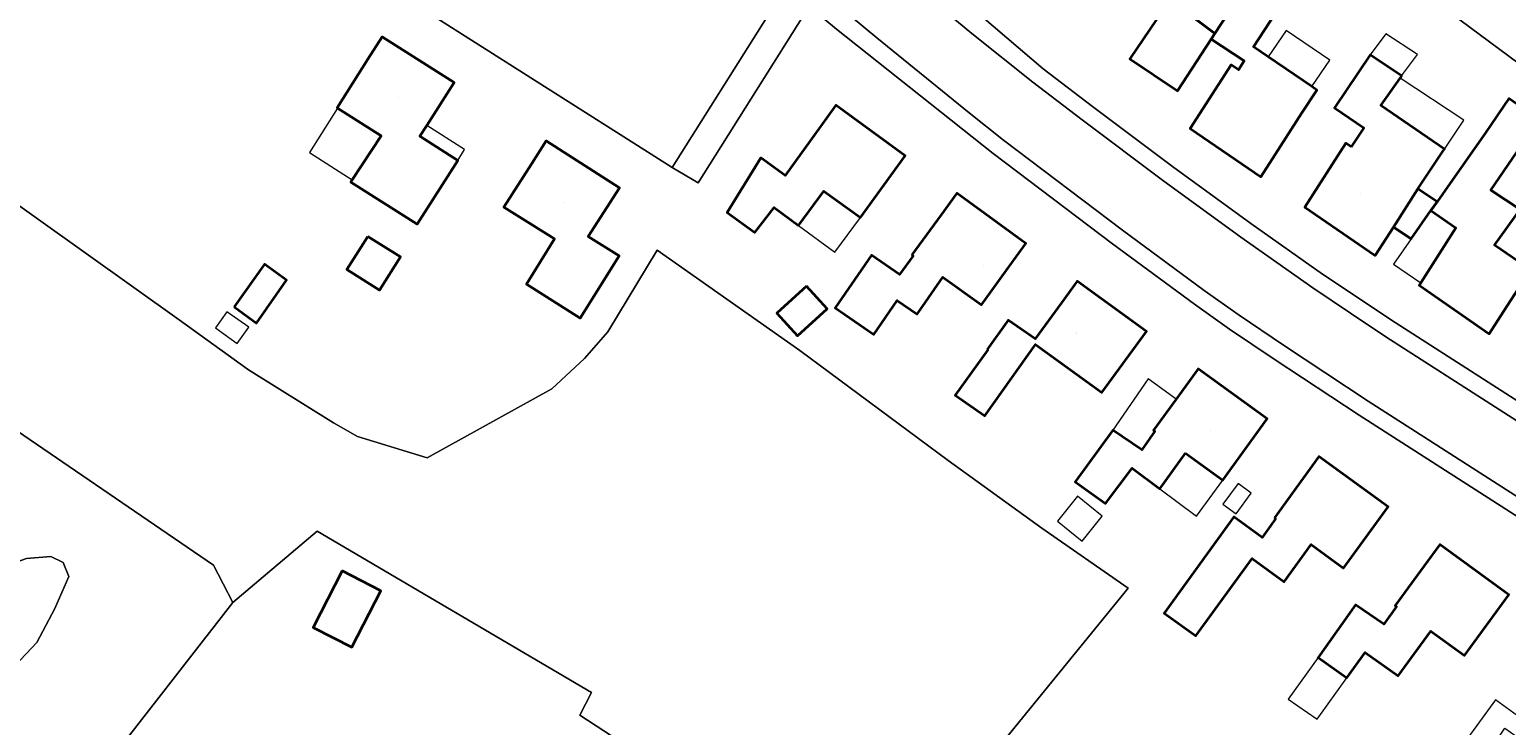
# Model space of a CAD drawing. Header units: metres. Extents: x 200176 to 205485, y 394066 to 399855.
# Tile 116 of 230: x 203375 to 203513, y 396697 to 396762. Entities that reach past the tile are written whole.
import ezdxf
from ezdxf.enums import TextEntityAlignment as Align

# ---------------------------------------------------------------- set-up
doc = ezdxf.new("R2010")
doc.units = ezdxf.units.M
for name, color, linetype, lineweight in [('B-WE-GR-BEPLANTING_CULTUUR_BOSPLANTSOEN-GV', 90, 'Continuous', 18), ('B-WE-GR-BEPLANTING_CULTUUR_ROOS-GV', 90, 'Continuous', 18), ('B-WE-GR-BOS_LOOF-GV', 40, 'Continuous', 13), ('B-WE-GR-GRAS-GV', 60, 'Continuous', 13), ('B-WE-OG-BEBOUWING-GV', 7, 'Continuous', 35), ('B-WE-OG-BEBOUWING-T18', 10, 'Continuous', 18), ('B-WE-OG-BEBOUWING_LUIFEL-GV', 7, 'Continuous', 18), ('B-WE-OG-TERREIN_ERF-GV', 7, 'Continuous', 18), ('B-WE-OG-TOPOGRAFIE-T18', 10, 'Continuous', 18), ('B-WE-VH-VERHARDING_ASFALT-GV', 252, 'Continuous', 18), ('B-WE-VH-VERHARDING_STRAATBAKSTEEN-GV', 252, 'Continuous', 18), ('B-WE-VH-VERHARDING_TEGEL-GV', 252, 'Continuous', 18)]:
    doc.layers.add(name, color=color, linetype=linetype, lineweight=lineweight)
doc.styles.add('NLCS-ISO-M20-T18', font='NLCS-ISO.ttf', dxfattribs={"height": 0.036})

msp = doc.modelspace()

# ---------------------------------------------------------------- linework, layer by layer
at = {"layer": 'B-WE-GR-BEPLANTING_CULTUUR_BOSPLANTSOEN-GV', "flags": 128}
msp.add_lwpolyline([(203516.735, 396760.521), (203520.373, 396764.425), (203519.009, 396765.048), (203511.841, 396768.323), (203514.389, 396773.688), (203513.885, 396775.329), (203508.715, 396778.408), (203514.055, 396787.688), (203514.876, 396789.115), (203514.099, 396789.834), (203523.739, 396806.801), (203522.026, 396807.608), (203516.457, 396798.129), (203512.347, 396791.455), (203505.605, 396779.958), (203500.003, 396769.931), (203515.368, 396758.525), (203515.61, 396758.878)], close=True, dxfattribs=at)
at = {"layer": 'B-WE-GR-BEPLANTING_CULTUUR_ROOS-GV', "flags": 128}
msp.add_lwpolyline([(203447.045, 396765.217), (203443.949, 396763.567), (203435.022, 396749.431), (203437.463, 396747.992), (203447.876, 396764.536)], close=True, dxfattribs=at)
at = {"layer": 'B-WE-GR-BOS_LOOF-GV', "flags": 128}
for points in [[(203383.889, 396695.899), (203393.761, 396708.608), (203391.944, 396712.098), (203352.556, 396739.013), (203349.76, 396735.166), (203350.609, 396731.703), (203345.718, 396723.943), (203340.941, 396719.376), (203338.778, 396719.122), (203336.04, 396719.973), (203333.276, 396719.856), (203332.242, 396718.383), (203331.51, 396716.441), (203332.135, 396712.79), (203334.267, 396710.3), (203347.421, 396704.11), (203380.253, 396691.158)], [(203365.162, 396706.812), (203350.281, 396714.347), (203349.36, 396716.068), (203349.654, 396717.077), (203351.944, 396719.29), (203354.563, 396720.284), (203358.054, 396720.38), (203361.513, 396718.468), (203364.159, 396716.069), (203366.014, 396712.19), (203366.665, 396711.227), (203367.693, 396710.739), (203369.248, 396710.889), (203374.41, 396712.732), (203376.668, 396712.936), (203377.839, 396712.37), (203378.359, 396711.048), (203377.065, 396708.056), (203375.354, 396704.858), (203373.331, 396702.686), (203371.09, 396703.087)]]:
    msp.add_lwpolyline(points, close=True, dxfattribs=at)
at = {"layer": 'B-WE-GR-GRAS-GV', "flags": 128}
msp.add_lwpolyline([(203365.162, 396706.812), (203371.09, 396703.087), (203373.331, 396702.686), (203375.354, 396704.858), (203377.065, 396708.056), (203378.359, 396711.048), (203377.839, 396712.37), (203376.668, 396712.936), (203374.41, 396712.732), (203369.248, 396710.889), (203367.693, 396710.739), (203366.665, 396711.227), (203366.014, 396712.19), (203364.159, 396716.069), (203361.513, 396718.468), (203358.054, 396720.38), (203354.563, 396720.284), (203351.944, 396719.29), (203349.654, 396717.077), (203349.36, 396716.068), (203350.281, 396714.347)], close=True, dxfattribs=at)
at = {"layer": 'B-WE-OG-BEBOUWING-GV', "flags": 128}
for points in [[(203482.806, 396776.545), (203480.891, 396773.994), (203480.347, 396773.347), (203484.944, 396769.813), (203486.418, 396768.68), (203483.217, 396764.075), (203485.979, 396762.014), (203489.547, 396767.48), (203491.319, 396770.195), (203489.25, 396771.731)], [(203485.619, 396761.462), (203488.722, 396759.423), (203488.183, 396758.589), (203487.489, 396759.062), (203483.654, 396753.086), (203490.279, 396748.551), (203491.63, 396750.656), (203494.123, 396754.542), (203495.539, 396756.697), (203495.066, 396757.019), (203490.969, 396759.803), (203489.585, 396760.744), (203492.647, 396765.482), (203491.12, 396766.466), (203489.547, 396767.48), (203485.979, 396762.014)], [(203481.727, 396765.187), (203477.986, 396759.621), (203482.453, 396756.623), (203485.619, 396761.462), (203485.979, 396762.014), (203483.217, 396764.075)], [(203406.455, 396759.578), (203403.554, 396755.03), (203403.609, 396754.995), (203407.688, 396752.397), (203404.976, 396748.264), (203404.846, 396748.059), (203411.068, 396744.096), (203414.887, 396750.097), (203411.333, 396752.358), (203411.981, 396753.374), (203414.552, 396757.404), (203407.799, 396761.685)], [(203498.767, 396751.365), (203498.272, 396751.702), (203494.426, 396745.707), (203501.02, 396741.168), (203502.727, 396743.828), (203505.033, 396747.413), (203507.416, 396750.981), (203507.532, 396751.154), (203501.561, 396755.257), (203503.356, 396757.824), (203503.493, 396758.02), (203500.562, 396759.995), (203497.212, 396755.029), (203499.947, 396753.136)], [(203448.928, 396753.263), (203445.615, 396748.688), (203443.331, 396750.342), (203440.187, 396745.209), (203442.767, 396743.34), (203444.583, 396745.682), (203446.874, 396743.995), (203449.264, 396747.199), (203452.688, 396744.743), (203456.881, 396750.531), (203450.395, 396755.288)], [(203513.079, 396735.928), (203515.588, 396739.837), (203512.214, 396742.134), (203514.623, 396745.477), (203511.891, 396747.295), (203516.425, 396753.937), (203513.567, 396755.895), (203511.362, 396752.676), (203508.056, 396747.948), (203506.846, 396746.218), (203506.258, 396745.377), (203508.599, 396743.765), (203505.295, 396738.617), (203505.141, 396738.376), (203511.728, 396733.822)], [(203419.958, 396745.247), (203423.963, 396742.746), (203422.249, 396739.946), (203421.328, 396738.477), (203426.389, 396735.3), (203430.039, 396741.124), (203427.141, 396742.938), (203430.072, 396747.533), (203423.191, 396751.923), (203421.846, 396749.815), (203419.226, 396745.708)], [(203457.533, 396741.218), (203457.655, 396741.131), (203456.357, 396739.39), (203453.746, 396741.199), (203450.325, 396736.263), (203453.942, 396733.756), (203456.156, 396736.95), (203458.01, 396735.651), (203460.432, 396739.144), (203464.052, 396736.554), (203466.403, 396739.799), (203468.222, 396742.31), (203461.73, 396747.012), (203460.265, 396744.99)], [(203506.846, 396746.218), (203505.033, 396747.413), (203502.727, 396743.828), (203504.401, 396742.722), (203506.258, 396745.377)], [(203406.454, 396742.957), (203404.481, 396739.858), (203407.527, 396737.918), (203409.518, 396741.045)], [(203393.893, 396736.358), (203395.982, 396734.819), (203398.818, 396738.866), (203396.73, 396740.35)], [(203447.63, 396738.283), (203444.853, 396735.743), (203446.787, 396733.629), (203449.564, 396736.169)], [(203464.592, 396732.351), (203464.662, 396732.303), (203461.601, 396728.076), (203464.369, 396726.134), (203469.121, 396732.833), (203475.369, 396728.314), (203479.541, 396734.053), (203473.046, 396738.763), (203471.576, 396736.741), (203469.11, 396733.348), (203466.576, 396735.092)], [(203483.205, 396722.613), (203486.714, 396720.083), (203490.893, 396725.831), (203484.392, 396730.535), (203482.329, 396727.697), (203480.205, 396724.776), (203480.327, 396724.688), (203479.099, 396722.947), (203476.398, 396724.784), (203472.863, 396719.936), (203475.701, 396717.895), (203478.216, 396721.216), (203480.802, 396719.279)], [(203491.554, 396716.554), (203491.675, 396716.466), (203490.4, 396714.712), (203487.747, 396716.639), (203481.199, 396707.621), (203484.168, 396705.466), (203489.458, 396712.751), (203492.474, 396710.561), (203495.006, 396714.048), (203498.057, 396711.832), (203502.236, 396717.58), (203495.734, 396722.303), (203494.264, 396720.281)], [(203505.606, 396712.034), (203502.911, 396708.326), (203503.033, 396708.238), (203501.833, 396706.57), (203499.185, 396708.396), (203495.654, 396703.448), (203498.345, 396701.528), (203500.073, 396703.931), (203503.17, 396701.732), (203506.233, 396705.925), (203509.417, 396703.624), (203513.57, 396709.336), (203507.076, 396714.056)], [(203404.023, 396711.568), (203401.305, 396706.278), (203404.941, 396704.411), (203407.659, 396709.701)]]:
    msp.add_lwpolyline(points, close=True, dxfattribs=at)
at = {"layer": 'B-WE-OG-BEBOUWING_LUIFEL-GV', "flags": 128}
for points in [[(203495.066, 396757.019), (203496.755, 396759.498), (203492.659, 396762.289), (203490.969, 396759.803)], [(203500.562, 396759.995), (203503.493, 396758.02), (203505.007, 396760.029), (203502.026, 396761.976)], [(203501.561, 396755.257), (203507.532, 396751.154), (203509.347, 396753.862), (203503.356, 396757.824)], [(203403.609, 396754.995), (203400.954, 396750.824), (203404.976, 396748.264), (203407.688, 396752.397)], [(203414.887, 396750.097), (203415.532, 396751.109), (203411.981, 396753.374), (203411.333, 396752.358)], [(203449.264, 396747.199), (203446.874, 396743.995), (203450.273, 396741.492), (203452.688, 396744.743)], [(203502.738, 396740.343), (203505.295, 396738.617), (203508.599, 396743.765), (203506.258, 396745.377), (203504.401, 396742.722)], [(203392.137, 396734.371), (203394.174, 396732.922), (203395.258, 396734.447), (203393.221, 396735.895)], [(203476.398, 396724.784), (203479.099, 396722.947), (203480.327, 396724.688), (203480.205, 396724.776), (203482.329, 396727.697), (203479.709, 396729.602)], [(203486.714, 396720.083), (203483.205, 396722.613), (203480.802, 396719.279), (203484.251, 396716.696)], [(203473.524, 396714.373), (203475.397, 396716.714), (203473.068, 396718.577), (203471.195, 396716.236)], [(203487.956, 396716.927), (203489.37, 396718.875), (203488.141, 396719.769), (203486.725, 396717.822)], [(203492.859, 396699.53), (203495.56, 396697.656), (203498.345, 396701.528), (203495.654, 396703.448)], [(203516.804, 396696.216), (203512.321, 396699.484), (203508.464, 396694.192), (203510.385, 396692.818), (203510.744, 396693.171), (203513.206, 396696.814), (203515.864, 396694.927)]]:
    msp.add_lwpolyline(points, close=True, dxfattribs=at)
at = {"layer": 'B-WE-OG-TERREIN_ERF-GV', "flags": 128}
for points in [[(203561.466, 396686.481), (203499.516, 396726.186), (203491.531, 396731.429), (203487.352, 396734.26), (203484.041, 396736.617), (203476.372, 396742.267), (203465.16, 396750.747), (203450.46, 396762.419), (203447.876, 396764.536), (203437.463, 396747.992), (203435.022, 396749.431), (203407.794, 396766.714), (203407.366, 396766.986), (203413.884, 396777.641), (203417.131, 396783.023), (203419.729, 396787.197), (203419.944, 396787.711), (203416.841, 396790.332), (203396.005, 396807.706), (203391.694, 396811.342), (203390.022, 396810.677), (203375.935, 396822.492), (203371.75, 396825.903)], [(203515.368, 396758.525), (203500.003, 396769.931), (203505.605, 396779.958), (203512.347, 396791.455), (203516.457, 396798.129)], [(203459.195, 396767.593), (203464.079, 396763.589), (203469.844, 396758.694), (203474.476, 396755.155), (203481.987, 396749.513), (203489.333, 396744.172), (203496.064, 396739.424), (203502.882, 396734.881), (203567.245, 396693.612)], [(203492.647, 396765.482), (203489.585, 396760.744), (203490.969, 396759.803), (203495.066, 396757.019), (203495.539, 396756.697), (203494.123, 396754.542), (203491.63, 396750.656), (203490.279, 396748.551), (203483.654, 396753.086), (203487.489, 396759.062), (203488.183, 396758.589), (203488.722, 396759.423), (203485.619, 396761.462), (203482.453, 396756.623), (203477.986, 396759.621), (203481.727, 396765.187)], [(203516.425, 396753.937), (203511.891, 396747.295), (203514.623, 396745.477), (203512.214, 396742.134), (203515.588, 396739.837), (203513.079, 396735.928), (203511.728, 396733.822), (203505.141, 396738.376), (203505.295, 396738.617), (203508.599, 396743.765), (203506.258, 396745.377), (203504.401, 396742.722), (203502.727, 396743.828), (203501.02, 396741.168), (203494.426, 396745.707), (203498.272, 396751.702), (203498.767, 396751.365), (203499.947, 396753.136), (203497.212, 396755.029), (203500.562, 396759.995), (203503.493, 396758.02), (203503.356, 396757.824), (203501.561, 396755.257), (203507.532, 396751.154), (203507.416, 396750.981), (203505.033, 396747.413), (203506.846, 396746.218), (203508.056, 396747.948), (203511.362, 396752.676), (203513.567, 396755.895)], [(203362.081, 396754.13), (203388.731, 396735.138), (203395.25, 396730.452), (203403.223, 396725.455), (203405.465, 396724.193), (203412.01, 396722.195), (203423.732, 396728.664), (203426.79, 396731.51), (203428.991, 396734.016), (203433.621, 396741.66), (203447.009, 396732.253), (203460.929, 396721.948), (203469.715, 396715.588), (203477.824, 396709.963), (203453.576, 396680.218)], [(203436.186, 396691.613), (203426.361, 396698.038), (203427.438, 396700.164), (203401.698, 396715.291), (203393.761, 396708.608), (203383.889, 396695.899)]]:
    msp.add_lwpolyline(points, dxfattribs=at)
for points in [[(203403.554, 396755.03), (203406.455, 396759.578), (203407.799, 396761.685), (203414.552, 396757.404), (203411.981, 396753.374), (203411.333, 396752.358), (203414.887, 396750.097), (203411.068, 396744.096), (203404.846, 396748.059), (203404.976, 396748.264), (203407.688, 396752.397), (203403.609, 396754.995)], [(203442.767, 396743.34), (203440.187, 396745.209), (203443.331, 396750.342), (203445.615, 396748.688), (203448.928, 396753.263), (203450.395, 396755.288), (203456.881, 396750.531), (203452.688, 396744.743), (203449.264, 396747.199), (203446.874, 396743.995), (203444.583, 396745.682)], [(203477.824, 396709.963), (203469.715, 396715.588), (203460.929, 396721.948), (203447.009, 396732.253), (203433.621, 396741.66), (203428.991, 396734.016), (203426.79, 396731.51), (203423.732, 396728.664), (203412.01, 396722.195), (203405.465, 396724.193), (203403.223, 396725.455), (203395.25, 396730.452), (203388.731, 396735.138), (203362.081, 396754.13), (203352.556, 396739.013), (203391.944, 396712.098), (203393.761, 396708.608), (203401.698, 396715.291), (203427.438, 396700.164), (203426.361, 396698.038), (203436.186, 396691.613), (203447.963, 396683.959), (203453.576, 396680.218)], [(203422.249, 396739.946), (203423.963, 396742.746), (203419.958, 396745.247), (203419.226, 396745.708), (203421.846, 396749.815), (203423.191, 396751.923), (203430.072, 396747.533), (203427.141, 396742.938), (203430.039, 396741.124), (203426.389, 396735.3), (203421.328, 396738.477)], [(203450.325, 396736.263), (203453.746, 396741.199), (203456.357, 396739.39), (203457.655, 396741.131), (203457.533, 396741.218), (203460.265, 396744.99), (203461.73, 396747.012), (203468.222, 396742.31), (203466.403, 396739.799), (203464.052, 396736.554), (203460.432, 396739.144), (203458.01, 396735.651), (203456.156, 396736.95), (203453.942, 396733.756)], [(203406.454, 396742.957), (203409.518, 396741.045), (203407.527, 396737.918), (203404.481, 396739.858)], [(203393.893, 396736.358), (203396.73, 396740.35), (203398.818, 396738.866), (203395.982, 396734.819)], [(203447.63, 396738.283), (203449.564, 396736.169), (203446.787, 396733.629), (203444.853, 396735.743)], [(203471.576, 396736.741), (203473.046, 396738.763), (203479.541, 396734.053), (203475.369, 396728.314), (203469.121, 396732.833), (203464.369, 396726.134), (203461.601, 396728.076), (203464.662, 396732.303), (203464.592, 396732.351), (203466.576, 396735.092), (203469.11, 396733.348)], [(203482.329, 396727.697), (203484.392, 396730.535), (203490.893, 396725.831), (203486.714, 396720.083), (203483.205, 396722.613), (203480.802, 396719.279), (203478.216, 396721.216), (203475.701, 396717.895), (203472.863, 396719.936), (203476.398, 396724.784), (203479.099, 396722.947), (203480.327, 396724.688), (203480.205, 396724.776)], [(203481.199, 396707.621), (203487.747, 396716.639), (203490.4, 396714.712), (203491.675, 396716.466), (203491.554, 396716.554), (203494.264, 396720.281), (203495.734, 396722.303), (203502.236, 396717.58), (203498.057, 396711.832), (203495.006, 396714.048), (203492.474, 396710.561), (203489.458, 396712.751), (203484.168, 396705.466)], [(203502.911, 396708.326), (203505.606, 396712.034), (203507.076, 396714.056), (203513.57, 396709.336), (203509.417, 396703.624), (203506.233, 396705.925), (203503.17, 396701.732), (203500.073, 396703.931), (203498.345, 396701.528), (203495.654, 396703.448), (203499.185, 396708.396), (203501.833, 396706.57), (203503.033, 396708.238)], [(203404.023, 396711.568), (203407.659, 396709.701), (203404.941, 396704.411), (203401.305, 396706.278)]]:
    msp.add_lwpolyline(points, close=True, dxfattribs=at)
at = {"layer": 'B-WE-VH-VERHARDING_ASFALT-GV', "flags": 128}
for points in [[(203572.843, 396687.974), (203569.73, 396690.088), (203566.392, 396692.282), (203502.028, 396733.551), (203498.701, 396735.744), (203495.169, 396738.122), (203488.404, 396742.894), (203481.058, 396748.235), (203473.517, 396753.899), (203468.885, 396757.438), (203463.163, 396762.003), (203453.783, 396769.756), (203453.046, 396770.368), (203446.675, 396775.659), (203445.941, 396776.269), (203426.311, 396792.568), (203402.329, 396812.562), (203402.291, 396812.594), (203393.901, 396819.597), (203387.033, 396825.39), (203378.631, 396832.38), (203371.953, 396837.729)], [(203448.365, 396766.46), (203454.227, 396761.605), (203462.906, 396754.542), (203466.116, 396752.005), (203477.309, 396743.539), (203484.978, 396737.889), (203488.246, 396735.563), (203492.41, 396732.742), (203500.371, 396727.514), (203562.316, 396687.813)]]:
    msp.add_lwpolyline(points, dxfattribs=at)
at = {"layer": 'B-WE-VH-VERHARDING_STRAATBAKSTEEN-GV', "flags": 128}
msp.add_lwpolyline([(203407.794, 396766.714), (203435.022, 396749.431), (203443.949, 396763.567)], dxfattribs=at)
at = {"layer": 'B-WE-VH-VERHARDING_TEGEL-GV', "flags": 128}
for points in [[(203586.596, 396679.007), (203585.377, 396679.984), (203585.082, 396680.053), (203573.258, 396689.252), (203573.52, 396689.639), (203567.245, 396693.612), (203502.882, 396734.881), (203496.064, 396739.424), (203489.333, 396744.172), (203481.987, 396749.513), (203474.476, 396755.155), (203469.844, 396758.694), (203464.079, 396763.589), (203459.195, 396767.593), (203455.081, 396771.045), (203453.643, 396772.277), (203453.521, 396771.421), (203453.627, 396770.562), (203453.783, 396769.756)], [(203453.783, 396769.756), (203463.163, 396762.003), (203468.885, 396757.438), (203473.517, 396753.899), (203481.058, 396748.235), (203488.404, 396742.894), (203495.169, 396738.122), (203498.701, 396735.744), (203502.028, 396733.551), (203566.392, 396692.282), (203569.73, 396690.088), (203572.843, 396687.974), (203578.242, 396683.958), (203583.443, 396679.69), (203583.611, 396679.545), (203583.938, 396679.313), (203584.292, 396679.124)], [(203447.738, 396766.339), (203447.045, 396765.217), (203447.876, 396764.536), (203450.46, 396762.419), (203465.16, 396750.747), (203476.372, 396742.267), (203484.041, 396736.617), (203487.352, 396734.26), (203491.531, 396731.429), (203499.516, 396726.186), (203561.466, 396686.481), (203567.281, 396682.611), (203572.945, 396678.522), (203576.296, 396675.586), (203584.24, 396668.626), (203585.709, 396667.185), (203586.093, 396665.699), (203586.404, 396664.495), (203587.645, 396662.768), (203587.785, 396662.573), (203587.993, 396662.336), (203590.475, 396659.516), (203598.738, 396649.304), (203608.789, 396636.742)], [(203573.894, 396679.785), (203568.182, 396683.909), (203562.316, 396687.813), (203500.371, 396727.514), (203492.41, 396732.742), (203488.246, 396735.563), (203484.978, 396737.889), (203477.309, 396743.539), (203466.116, 396752.005), (203462.906, 396754.542), (203454.227, 396761.605), (203448.365, 396766.46)]]:
    msp.add_lwpolyline(points, dxfattribs=at)

# ---------------------------------------------------------------- texts
at = {"layer": 'B-WE-OG-BEBOUWING-T18', "style": 'NLCS-ISO-M20-T18'}
for s, rotation, p in [('83', 327.7, (203409.324, 396755.982)), ('70', 325.6, (203488.659, 396754.507)), ('79', 323.7, (203451.561, 396749.473)), ('68', 325.5, (203499.641, 396746.973)), ('81', 327.5, (203424.776, 396746.167)), ('77', 324.1, (203464.207, 396740.279)), ('66', 325.3, (203510.373, 396739.622)), ('75', 324.1, (203472.934, 396733.903)), ('73', 324.1, (203485.578, 396724.739)), ('71', 324, (203496.917, 396716.5)), ('69', 324, (203508.255, 396708.254))]:
    msp.add_text(s, height=0.036, rotation=rotation, dxfattribs=at).set_placement(p, align=Align.MIDDLE)
at = {"layer": 'B-WE-OG-TOPOGRAFIE-T18', "style": 'NLCS-ISO-M20-T18'}
msp.add_text('Papenbeek', height=0.036, rotation=322.5, dxfattribs=at).set_placement((203476.971, 396746.528), align=Align.MIDDLE)

doc.saveas('drawing.dxf')
